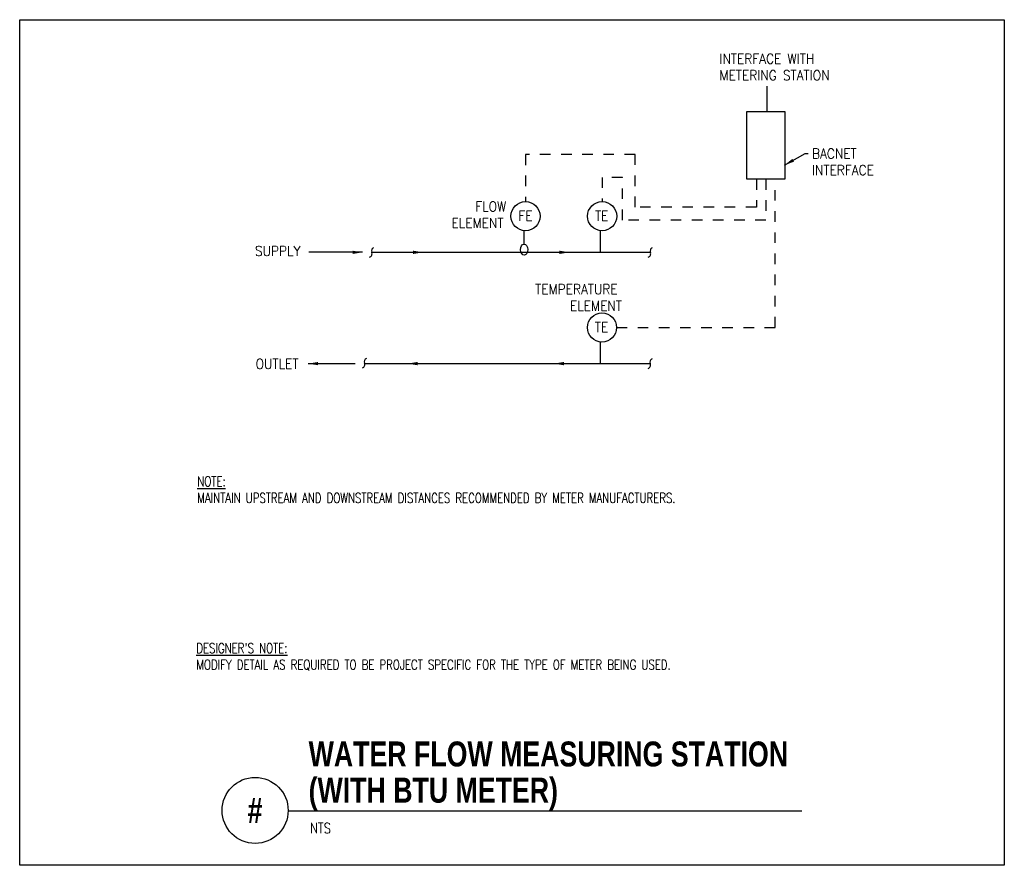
# Model space of a CAD drawing. Header units: inches. Extents: x -0.36 to 8.95, y -1.32 to 6.68.
import ezdxf
from ezdxf.enums import TextEntityAlignment as Align

# ---------------------------------------------------------------- set-up
doc = ezdxf.new("R2010")
doc.units = ezdxf.units.IN
doc.header["$MEASUREMENT"] = 0
doc.linetypes.add('HIDDEN2', pattern=[0.1875, 0.125, -0.0625])
doc.layers.add('G-ANNO-NPLT', color=7, linetype='Continuous', plot=False)
for name, color, linetype in [('M-DETL-DIMS', 2, 'Continuous'), ('M-DETL-HEVY', 5, 'Continuous'), ('M-DETL-MEDM', 4, 'Continuous'), ('M-DETL-TEXT', 2, 'Continuous')]:
    doc.layers.add(name, color=color, linetype=linetype)
doc.styles.add('BOLD', font='bold.shx', dxfattribs={"width": 0.9})
doc.styles.add('Romans', font='romans.shx', dxfattribs={"width": 0.75})
doc.dimstyles.new('VA-Dims', dxfattribs={"dimtxt": 0.09375, "dimasz": 0.09375, "dimexe": 0.09375, "dimexo": 0.03125, "dimgap": 0.02, "dimtad": 1, "dimdec": 5, "dimzin": 0, "dimdsep": 46, "dimlunit": 4, "dimtxsty": 'Romans', "dimblk": 'ARCHTICK', "dimcen": 0.09375, "dimclrd": 256, "dimclre": 256, "dimclrt": 256, "dimadec": 0, "dimazin": 0, "dimtfac": 1, "dimtdec": 5, "dimtofl": 0, "dimtmove": 0, "dimatfit": 3, "dimfxl": 1, "dimfrac": 2, "dimtolj": 1, "dimtzin": 0, "dimlwd": -1, "dimlwe": -1, "dimarcsym": 0})

# ---------------------------------------------------------------- blocks, each defined once
blk = doc.blocks.new('_ArchTick')
at = {"color": 0, "linetype": 'ByBlock', "const_width": 0.15}
blk.add_lwpolyline([(-0.5, -0.5), (0.5, 0.5)], dxfattribs=at)

msp = doc.modelspace()

# ---------------------------------------------------------------- linework, layer by layer
at = {"layer": 'G-ANNO-NPLT', "color": 6}
msp.add_lwpolyline([(-0.3592, 6.6817), (8.9533, 6.6817), (8.9533, -1.3182), (-0.3592, -1.3182)], close=True, dxfattribs=at)
at = {"layer": 'M-DETL-HEVY'}
msp.add_lwpolyline([(6.5189, 5.8129), (6.8767, 5.8129), (6.8767, 5.1733), (6.5189, 5.1733)], close=True, dxfattribs=at)
at = {"layer": 'M-DETL-MEDM'}
for p, q in [((6.707, 6.052), (6.707, 5.8129)), ((4.4113, 4.5584), (4.4113, 4.6844)), ((5.1354, 4.4808), (5.1354, 4.6844)), ((2.971, 4.4808), (5.6061, 4.4808)), ((5.1345, 3.428), (5.1345, 3.6316)), ((2.9031, 3.428), (5.6052, 3.428))]:
    msp.add_line(p, q, dxfattribs=at)
at = {"layer": 'M-DETL-MEDM', "linetype": 'HIDDEN2', "ltscale": 0.7}
for p, q in [((4.4251, 5.4063), (4.4251, 4.9605)), ((5.4615, 5.4063), (4.4251, 5.4063)), ((5.4615, 4.9081), (5.4615, 5.4063)), ((5.3407, 5.1895), (5.1492, 5.1895)), ((5.1492, 5.1895), (5.1492, 4.9605)), ((5.3407, 4.7859), (5.3407, 5.1895)), ((6.6083, 5.1733), (6.6083, 4.9081)), ((6.6978, 5.1733), (6.6978, 4.7859)), ((6.7872, 3.7696), (6.7872, 5.1733)), ((6.6083, 4.9081), (5.4615, 4.9081)), ((6.6978, 4.7859), (5.3407, 4.7859)), ((5.2863, 3.7696), (6.7872, 3.7696))]:
    msp.add_line(p, q, dxfattribs=at)
at = {"layer": 'M-DETL-MEDM'}
for centre in [(4.4251, 4.8225), (5.1492, 4.8225), (5.1482, 3.7696)]:
    msp.add_circle(centre, 0.138, dxfattribs=at)
for centre, radius, start, end in [((2.9379, 4.4684), 0.0354, 290.55071, 22.17521), ((3.0003, 4.4949), 0.0325, 113.0281, 205.74303), ((5.5734, 4.4675), 0.0354, 290.55071, 22.17521), ((5.6358, 4.494), 0.0325, 113.0281, 205.74303), ((2.9324, 3.4466), 0.0325, 113.0281, 205.74303), ((5.6345, 3.4421), 0.0325, 113.0281, 205.74303), ((2.8699, 3.42), 0.0354, 290.55071, 22.17521), ((5.5721, 3.4156), 0.0354, 290.55071, 22.17521)]:
    msp.add_arc(centre, radius, start, end, dxfattribs=at)
msp.add_ellipse((4.412, 4.5064), major_axis=(0.0017, -0.052), ratio=0.641111, dxfattribs=at)
for points in [[(3.3606, 4.4652), (3.4544, 4.4808), (3.3606, 4.4964)], [(4.7451, 4.4652), (4.8388, 4.4808), (4.7451, 4.4964)], [(3.404, 3.4123), (3.3102, 3.428), (3.404, 3.4436)], [(4.7884, 3.4123), (4.6947, 3.428), (4.7884, 3.4436)]]:
    msp.add_solid(points, dxfattribs=at)
at = {"layer": 'M-DETL-TEXT'}
msp.add_line((2.18, -0.8036), (7.039, -0.8036), dxfattribs=at)
msp.add_circle((1.8675, -0.7987), 0.3125, dxfattribs=at)

# ---------------------------------------------------------------- texts
at = {"layer": 'M-DETL-DIMS', "char_height": 0.09375, "attachment_point": 1, "style": 'BOLD'}
for s, insert, width in [('{\\Fromans|c0;INTERFACE WITH METERING STATION}', (6.2591, 6.3592), 1.294121), ('{\\Fromans|c0;BACNET \\PINTERFACE }', (7.1338, 5.4616), 1.984715), ('\\pi0.30757;{\\Fromans|c0;FLOW \\P\\pi0.082569;ELEMENT }', (3.6421, 4.9611), 0.608909), ('{\\Fromans|c0;FE}', (4.3581, 4.8734), 1.294121), ('{\\Fromans|c0;TE}', (5.0821, 4.8734), 1.294121), ('{\\Fromans|c0;SUPPLY}', (1.8661, 4.5401), 1.984715), ('\\pi0.029729;{\\Fromans|c0;TEMPERATURE \\P\\pi0.35919;ELEMENT }', (4.4861, 4.1786), 0.885533), ('{\\Fromans|c0;TE}', (5.0812, 3.8206), 1.294121), ('{\\Fromans|c0;OUTLET}', (1.8724, 3.4725), 1.984715)]:
    msp.add_mtext(s, dxfattribs=dict(at, insert=insert, width=width))
at = {"layer": 'M-DETL-TEXT', "width": 0.8}
for s, height, style, p in [('WATER FLOW MEASURING STATION', 0.23622, 'BOLD', (2.3737, -0.383)), ('(WITH BTU METER)', 0.23622, 'BOLD', (2.3737, -0.7255)), ('NTS', 0.09843, 'Romans', (2.3876, -1.0153))]:
    msp.add_text(s, height=height, dxfattribs=dict(at, style=style)).set_placement(p)
at = {"layer": 'M-DETL-TEXT', "style": 'BOLD', "width": 0.8}
msp.add_text('#', height=0.2362, dxfattribs=at).set_placement((1.8675, -0.7987), align=Align.MIDDLE)
at = {"layer": 'M-DETL-TEXT', "char_height": 0.09375, "attachment_point": 1, "style": 'Romans'}
for s, insert, width in [('\\A1;{\\LNOTE:\\P}MAINTAIN UPSTREAM AND DOWNSTREAM DISTANCES RECOMMENDED BY METER MANUFACTURERS.', (1.3205, 2.3605), 5.349432), ("\\A1;{\\L\\C1;DESIGNER'S NOTE:\\P\\lMODIFY DETAIL AS REQUIRED TO BE PROJECT SPECIFIC FOR THE TYPE OF METER BEING USED.}", (1.3111, 0.7829), 5.362299)]:
    msp.add_mtext(s, dxfattribs=dict(at, insert=insert, width=width))

# ---------------------------------------------------------------- leaders
at = {"layer": 'M-DETL-DIMS'}
for points in [[(6.8744, 5.3058), (7.0702, 5.4155), (7.0988, 5.4155)], [(2.8834, 4.4808), (2.3756, 4.4808)], [(2.3685, 3.428), (2.8129, 3.428)]]:
    msp.add_leader(points, dimstyle='VA-Dims', dxfattribs=at)

doc.saveas('drawing.dxf')
